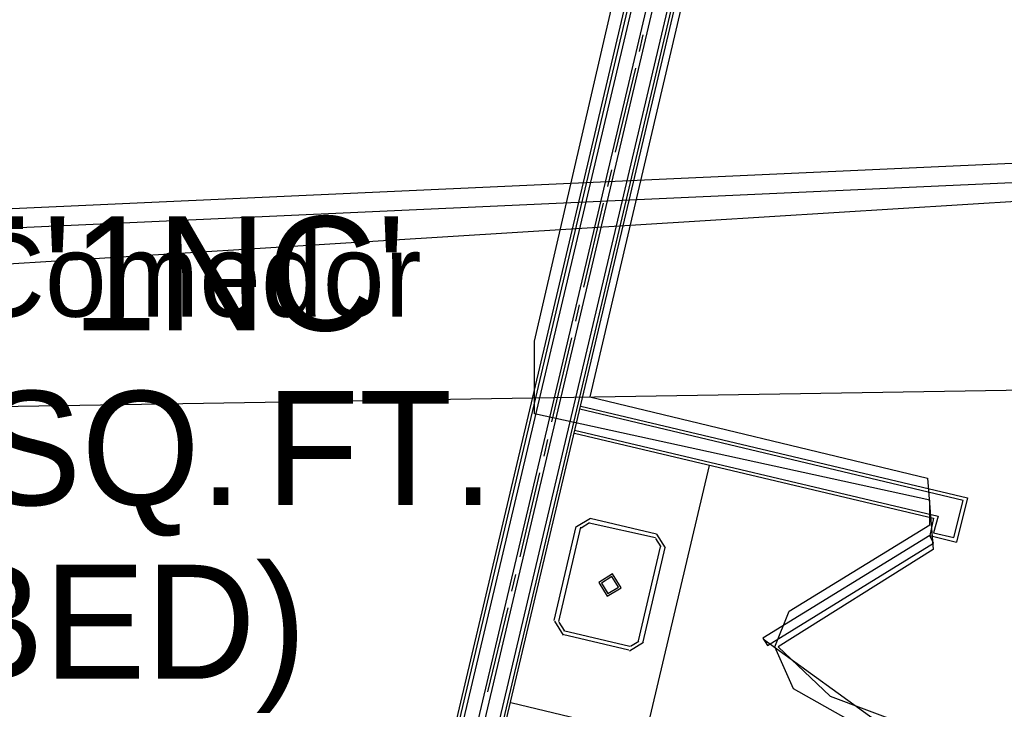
# Model space of a CAD drawing. Header units: feet. Extents: x -79 to 198, y -22 to 181.
# Tile 136 of 203: x 81 to 95, y 138 to 148. Entities that reach past the tile are written whole.
import ezdxf
from ezdxf.enums import TextEntityAlignment as Align

# ---------------------------------------------------------------- set-up
doc = ezdxf.new("R2010")
doc.units = ezdxf.units.FT
for name, color, linetype in [('A-AREA-UNIDAD', 30, 'CONTINUOUS'), ('A-LINEA', 7, 'CONTINUOUS'), ('A-NOMBRE-ESPACIO', 2, 'CONTINUOUS'), ('A-TEXTO-PDF', 3, 'CONTINUOUS')]:
    doc.layers.add(name, color=color, linetype=linetype)

msp = doc.modelspace()

# ---------------------------------------------------------------- linework, layer by layer
at = {"layer": 'A-AREA-UNIDAD'}
for points in [[(93.488, 137.6889), (92.352, 138.3289), (92.08, 138.9333), (92.288, 139.4489), (94.32, 140.6933), (94.32, 141.0489), (88.608, 142.2933), (88.608, 143.3422), (90.96, 153.4933), (95.36, 153.3333), (95.392, 153.6889), (86.112, 153.9733), (76.032, 153.3689)], [(95.872, 153.1022), (92.4, 153.2622), (92.32, 153.1022), (91.872, 153.0489), (89.408, 142.5422), (94.288, 141.3689), (94.368, 140.3378), (92.128, 138.9333), (92.88, 138.2222), (93.968, 137.8133), (93.968, 136.7822), (93.28, 134.0622), (93.408, 132.7289), (92.992, 131.1289), (92.48, 130.6489), (91.808, 127.6089), (96.288, 126.5778)]]:
    msp.add_lwpolyline(points, dxfattribs=at)
at = {"layer": 'A-LINEA'}
for p, q in [((91.1467, 153.4044), (86.1467, 132.2444)), ((91.2, 153.4044), (86.1867, 132.2311)), ((91.2533, 153.4044), (86.24, 132.2178)), ((91.4667, 153.4044), (86.44, 132.1644)), ((91.56, 153.4044), (86.5333, 132.1511)), ((91.7733, 153.3911), (86.7333, 132.0978)), ((91.8267, 153.3911), (86.7867, 132.0844)), ((91.8667, 153.3911), (86.8267, 132.0711)), ((137.3218, 147.95), (37.3544, 141.7506)), ((137.2414, 147.8002), (39.8639, 143.3866)), ((90.1733, 147.7644), (90.12, 147.5244)), ((137.0738, 147.512), (40.0569, 143.1148)), ((90.0667, 147.2844), (89.7733, 146.0711)), ((89.72, 145.8178), (89.6667, 145.5778)), ((89.6, 145.3378), (89.32, 144.1244)), ((89.2533, 143.8711), (89.2, 143.6311)), ((89.1467, 143.3911), (88.8533, 142.1778)), ((134.895, 143.2722), (37.2384, 141.6899)), ((89.28, 142.4044), (94.8667, 141.0844)), ((94.8, 141.0444), (89.2667, 142.3644)), ((89.1867, 142.0578), (94.44, 140.8178)), ((89.1867, 142.0178), (94.3733, 140.7911)), ((88.8, 141.9244), (88.7467, 141.6844)), ((88.68, 141.4444), (88.4, 140.2311)), ((94.6667, 140.5111), (94.8, 141.0444)), ((94.8667, 141.0844), (94.7067, 140.4444)), ((94.44, 140.8178), (94.3733, 140.5778)), ((88.8933, 139.3111), (89.2133, 140.6711)), ((89.4184, 140.7866), (89.2178, 140.6628)), ((89.403, 140.7218), (89.2827, 140.6475)), ((89.4, 140.7244), (90.36, 140.5111)), ((89.4133, 140.7911), (90.3733, 140.5644)), ((94.3733, 140.7911), (94.32, 140.5378)), ((88.96, 139.2978), (89.28, 140.6578)), ((90.5022, 140.3594), (90.3784, 140.56)), ((94.32, 140.5378), (94.7067, 140.4444)), ((94.3733, 140.5778), (94.6667, 140.5111)), ((90.4267, 140.3778), (90.1067, 139.0178)), ((90.4373, 140.3748), (90.363, 140.4951)), ((90.4933, 140.3644), (90.1733, 139.0044)), ((88.3333, 139.9778), (88.28, 139.7378)), ((88.2267, 139.4978), (87.9333, 138.2844)), ((88.8978, 139.3028), (89.0216, 139.1023)), ((88.9627, 139.2875), (89.037, 139.1671)), ((89.9733, 138.8844), (89.0133, 139.1111)), ((89.9867, 138.9378), (89.0267, 139.1644)), ((89.9816, 138.8756), (90.1822, 138.9994)), ((89.997, 138.9405), (90.1173, 139.0148)), ((91.9158, 139.0427), (93.6744, 137.7739))]:
    msp.add_line(p, q, dxfattribs=at)
for points in [[(91.1333, 141.5511), (90.2133, 137.6578), (88.2667, 138.1244)], [(94.32, 140.5378), (91.9067, 139.0578), (91.9733, 138.9511), (94.3733, 140.4311), (94.32, 140.5378)], [(89.6616, 139.6623), (89.8622, 139.7861), (89.7384, 139.9866), (89.5378, 139.8628), (89.6616, 139.6623)], [(89.6708, 139.7012), (89.8233, 139.7953), (89.7292, 139.9477), (89.5767, 139.8536), (89.6708, 139.7012)]]:
    msp.add_lwpolyline(points, dxfattribs=at)

# ---------------------------------------------------------------- texts
at = {"layer": 'A-NOMBRE-ESPACIO'}
msp.add_text('Sala - Comedor', height=1.2, dxfattribs=at).set_placement((81.36, 143.6978), align=Align.CENTER)
at = {"layer": 'A-TEXTO-PDF'}
for s, p in [("'1NC'", (84.1294, 143.4985)), ('UNIT', (78.7068, 143.4985)), ('SQ.', (82.4925, 140.9785)), ('FT.', (86.3802, 140.9785)), ('BED)', (82.6855, 138.4718))]:
    msp.add_text(s, height=1.646, dxfattribs=at).set_placement(p, align=Align.CENTER)

doc.saveas('drawing.dxf')
